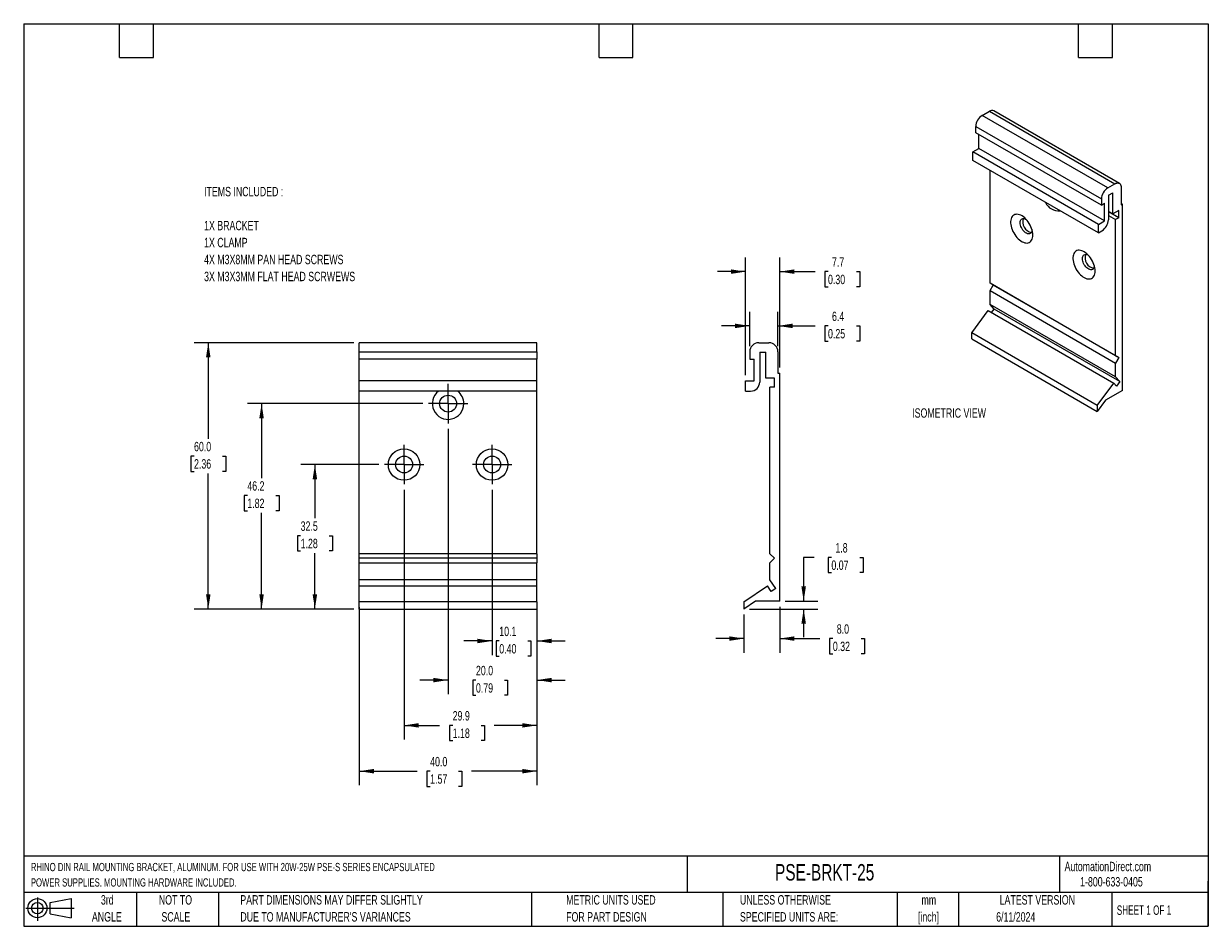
# Model space of a CAD drawing. Header units: millimetres. Extents: x 6 to 273, y 6 to 210.
import ezdxf

# ---------------------------------------------------------------- set-up
doc = ezdxf.new("R2010")
doc.units = ezdxf.units.MM
doc.linetypes.add('CENTERX2', pattern=[20.32, 12.7, -2.54, 2.54, -2.54])
doc.layers.add('CENTER', color=40, linetype='CENTERX2')
doc.layers.add('DIMENSIONS', color=140, linetype='Continuous', lineweight=25)
doc.layers.add('TEXT', color=140, linetype='Continuous', lineweight=25)
doc.styles.add('SLDTEXTSTYLE0', font='TXT', dxfattribs={"width": 0.7})
doc.styles.add('SLDTEXTSTYLE1', font='TXT', dxfattribs={"width": 0.65})
doc.dimstyles.new('SLDDIMSTYLE0', dxfattribs={"dimtxt": 2.158008, "dimasz": 3.302, "dimexe": 0, "dimexo": 0.0625, "dimgap": 0.539502, "dimtad": 0, "dimtih": 1, "dimtoh": 1, "dimrnd": 1e-09, "dimzin": 12, "dimdsep": 46, "dimtxsty": 'SLDTEXTSTYLE0', "dimsah": 1, "dimcen": 0.09, "dimadec": 0, "dimazin": 3, "dimtfac": 1, "dimtmove": 0, "dimatfit": 0, "dimfxl": 0, "dimfrac": 2, "dimtolj": 1, "dimtzin": 12, "dimarcsym": 0})
doc.dimstyles.new('SLDDIMSTYLE1', dxfattribs={"dimtxt": 2.158008, "dimasz": 3.302, "dimexe": 0, "dimexo": 0.0625, "dimgap": 0.539502, "dimtad": 0, "dimtih": 1, "dimtoh": 1, "dimrnd": 1e-09, "dimzin": 4, "dimdsep": 46, "dimtxsty": 'SLDTEXTSTYLE0', "dimsah": 1, "dimcen": 0.09, "dimadec": 0, "dimazin": 1, "dimtfac": 1, "dimtmove": 0, "dimatfit": 0, "dimfxl": 0, "dimfrac": 2, "dimtolj": 1, "dimtzin": 12, "dimarcsym": 0})
doc.dimstyles.new('SLDDIMSTYLE2', dxfattribs={"dimtxt": 2.158008, "dimasz": 3.302, "dimexe": 0, "dimexo": 0.0625, "dimgap": 0.539502, "dimtad": 0, "dimtih": 1, "dimtoh": 1, "dimrnd": 1e-09, "dimzin": 12, "dimdsep": 46, "dimtxsty": 'SLDTEXTSTYLE0', "dimsah": 1, "dimcen": 0.09, "dimadec": 0, "dimazin": 3, "dimtfac": 1, "dimtofl": 0, "dimtmove": 0, "dimatfit": 3, "dimfxl": 0, "dimfrac": 2, "dimtolj": 1, "dimtzin": 12, "dimarcsym": 0})
doc.dimstyles.new('SLDDIMSTYLE3', dxfattribs={"dimtxt": 2.158008, "dimasz": 3.302, "dimexe": 0, "dimexo": 0.0625, "dimgap": 0.539502, "dimtad": 0, "dimtih": 1, "dimtoh": 1, "dimrnd": 1e-09, "dimzin": 4, "dimdsep": 46, "dimtxsty": 'SLDTEXTSTYLE0', "dimsah": 1, "dimcen": 0.09, "dimadec": 0, "dimazin": 1, "dimtfac": 1, "dimtofl": 0, "dimtmove": 0, "dimatfit": 3, "dimfxl": 0, "dimfrac": 2, "dimtolj": 1, "dimtzin": 12, "dimarcsym": 0})

# ---------------------------------------------------------------- blocks, each defined once
blk = doc.blocks.new('Block11')
at = {"color": 7, "linetype": 'Continuous', "lineweight": 18}
for p, q in [((0, 2.88), (10.87, 2.88)), ((2.59, 5.31), (2.59, 0)), ((5.48, 4.17), (10.18, 5.03)), ((5.48, 1.6), (5.48, 4.17)), ((10.18, 5.03), (10.18, 0.73)), ((5.48, 1.6), (10.18, 0.73))]:
    blk.add_line(p, q, dxfattribs=at)
for radius in [2.15, 1.29]:
    blk.add_circle((2.59, 2.88), radius, dxfattribs=at)
blk = doc.blocks.new('Block12')
at = {"color": 7, "linetype": 'Continuous'}
blk.add_blockref('Block11', (0, 0), dxfattribs=at)
blk = doc.blocks.new('_D')
at = {"layer": 'DIMENSIONS'}
for p, q in [((111.8, 104.59), (111.8, 67.41)), ((121.88, 78.16), (121.88, 67.41)), ((111.8, 70.58), (105.45, 70.58)), ((113.42, 70.58), (112.7, 70.58)), ((112.7, 70.58), (112.7, 67.15)), ((119.84, 70.58), (120.56, 70.58)), ((120.56, 70.58), (120.56, 67.15)), ((121.88, 70.58), (128.23, 70.58)), ((112.7, 67.15), (113.42, 67.15)), ((120.56, 67.15), (119.84, 67.15))]:
    blk.add_line(p, q, dxfattribs=at)
for points in [[(111.8, 70.58), (108.5, 71.09), (108.5, 70.08)], [(121.88, 70.58), (125.19, 70.08), (125.19, 71.09)]]:
    blk.add_solid(points, dxfattribs=at)
at = {"layer": 'DIMENSIONS', "char_height": 2.117, "attachment_point": 1, "style": 'SLDTEXTSTYLE0'}
for s, insert in [('10.1', (113.42, 73.8)), ('0.40', (113.42, 69.88))]:
    blk.add_mtext(s, dxfattribs=dict(at, insert=insert))
blk = doc.blocks.new('_D_1')
at = {"layer": 'DIMENSIONS'}
for p, q in [((101.9, 118.31), (101.9, 58.6)), ((121.88, 78.16), (121.88, 58.6)), ((101.9, 61.78), (95.55, 61.78)), ((108.17, 61.78), (107.45, 61.78)), ((107.45, 61.78), (107.45, 58.35)), ((114.59, 61.78), (115.31, 61.78)), ((115.31, 61.78), (115.31, 58.35)), ((121.88, 61.78), (128.23, 61.78)), ((107.45, 58.35), (108.17, 58.35)), ((115.31, 58.35), (114.59, 58.35))]:
    blk.add_line(p, q, dxfattribs=at)
for points in [[(101.9, 61.78), (98.59, 62.28), (98.59, 61.27)], [(121.88, 61.78), (125.19, 61.27), (125.19, 62.28)]]:
    blk.add_solid(points, dxfattribs=at)
at = {"layer": 'DIMENSIONS', "char_height": 2.117, "attachment_point": 1, "style": 'SLDTEXTSTYLE0'}
for s, insert in [('20.0', (108.17, 64.99)), ('0.79', (108.17, 61.07))]:
    blk.add_mtext(s, dxfattribs=dict(at, insert=insert))
blk = doc.blocks.new('_D_2')
at = {"layer": 'DIMENSIONS'}
for p, q in [((91.99, 104.59), (91.99, 48.41)), ((121.88, 78.16), (121.88, 48.41)), ((91.99, 51.58), (100, 51.58)), ((102.93, 51.58), (102.2, 51.58)), ((102.2, 51.58), (102.2, 48.15)), ((109.34, 51.58), (110.06, 51.58)), ((110.06, 51.58), (110.06, 48.15)), ((121.88, 51.58), (112.26, 51.58)), ((102.2, 48.15), (102.93, 48.15)), ((110.06, 48.15), (109.34, 48.15))]:
    blk.add_line(p, q, dxfattribs=at)
for points in [[(91.99, 51.58), (95.29, 51.08), (95.29, 52.09)], [(121.88, 51.58), (118.58, 52.09), (118.58, 51.08)]]:
    blk.add_solid(points, dxfattribs=at)
at = {"layer": 'DIMENSIONS', "char_height": 2.117, "attachment_point": 1, "style": 'SLDTEXTSTYLE0'}
for s, insert in [('29.9', (102.93, 54.8)), ('1.18', (102.93, 50.88))]:
    blk.add_mtext(s, dxfattribs=dict(at, insert=insert))
blk = doc.blocks.new('_D_3')
at = {"layer": 'DIMENSIONS'}
for p, q in [((81.91, 78.16), (81.91, 38.09)), ((121.88, 78.16), (121.88, 38.09)), ((81.91, 41.27), (94.94, 41.27)), ((97.86, 41.27), (97.14, 41.27)), ((97.14, 41.27), (97.14, 37.84)), ((104.27, 41.27), (105, 41.27)), ((105, 41.27), (105, 37.84)), ((121.88, 41.27), (107.2, 41.27)), ((97.14, 37.84), (97.86, 37.84)), ((105, 37.84), (104.27, 37.84))]:
    blk.add_line(p, q, dxfattribs=at)
for points in [[(81.91, 41.27), (85.21, 40.76), (85.21, 41.78)], [(121.88, 41.27), (118.58, 41.78), (118.58, 40.76)]]:
    blk.add_solid(points, dxfattribs=at)
at = {"layer": 'DIMENSIONS', "char_height": 2.117, "attachment_point": 1, "style": 'SLDTEXTSTYLE0'}
for s, insert in [('40.0', (97.86, 44.48)), ('1.57', (97.86, 40.57))]:
    blk.add_mtext(s, dxfattribs=dict(at, insert=insert))
blk = doc.blocks.new('_D_4')
at = {"layer": 'DIMENSIONS'}
for p, q in [((86.28, 110.3), (68.73, 110.3)), ((71.91, 110.3), (71.91, 98.2)), ((68.7, 94.29), (67.97, 94.29)), ((67.97, 94.29), (67.97, 90.86)), ((75.11, 94.29), (75.84, 94.29)), ((75.84, 94.29), (75.84, 90.86)), ((67.97, 90.86), (68.7, 90.86)), ((75.84, 90.86), (75.11, 90.86)), ((71.91, 77.78), (71.91, 90.38)), ((80.64, 77.78), (68.73, 77.78))]:
    blk.add_line(p, q, dxfattribs=at)
for points in [[(71.91, 110.3), (71.4, 107), (72.41, 107)], [(71.91, 77.78), (72.41, 81.08), (71.4, 81.08)]]:
    blk.add_solid(points, dxfattribs=at)
at = {"layer": 'DIMENSIONS', "char_height": 2.117, "attachment_point": 1, "style": 'SLDTEXTSTYLE0'}
for s, insert in [('32.5', (68.7, 97.5)), ('1.28', (68.7, 93.59))]:
    blk.add_mtext(s, dxfattribs=dict(at, insert=insert))
blk = doc.blocks.new('_D_5')
at = {"layer": 'DIMENSIONS'}
for p, q in [((96.19, 124.02), (56.73, 124.02)), ((59.91, 124.02), (59.91, 107.25)), ((56.7, 103.34), (55.97, 103.34)), ((55.97, 103.34), (55.97, 99.91)), ((63.11, 103.34), (63.84, 103.34)), ((63.84, 103.34), (63.84, 99.91)), ((55.97, 99.91), (56.7, 99.91)), ((59.91, 77.78), (59.91, 99.42)), ((63.84, 99.91), (63.11, 99.91)), ((80.64, 77.78), (56.73, 77.78))]:
    blk.add_line(p, q, dxfattribs=at)
for points in [[(59.91, 124.02), (59.4, 120.72), (60.41, 120.72)], [(59.91, 77.78), (60.41, 81.08), (59.4, 81.08)]]:
    blk.add_solid(points, dxfattribs=at)
at = {"layer": 'DIMENSIONS', "char_height": 2.117, "attachment_point": 1, "style": 'SLDTEXTSTYLE0'}
for s, insert in [('46.2', (56.7, 106.55)), ('1.82', (56.7, 102.63))]:
    blk.add_mtext(s, dxfattribs=dict(at, insert=insert))
blk = doc.blocks.new('_D_6')
at = {"layer": 'DIMENSIONS'}
for p, q in [((80.64, 137.73), (44.73, 137.73)), ((47.91, 137.73), (47.91, 116.12)), ((44.7, 112.2), (43.97, 112.2)), ((43.97, 112.2), (43.97, 108.77)), ((51.11, 112.2), (51.84, 112.2)), ((51.84, 112.2), (51.84, 108.77)), ((43.97, 108.77), (44.7, 108.77)), ((47.91, 77.78), (47.91, 108.29)), ((51.84, 108.77), (51.11, 108.77)), ((80.64, 77.78), (44.73, 77.78))]:
    blk.add_line(p, q, dxfattribs=at)
for points in [[(47.91, 137.73), (47.4, 134.43), (48.41, 134.43)], [(47.91, 77.78), (48.41, 81.08), (47.4, 81.08)]]:
    blk.add_solid(points, dxfattribs=at)
at = {"layer": 'DIMENSIONS', "char_height": 2.117, "attachment_point": 1, "style": 'SLDTEXTSTYLE0'}
for s, insert in [('60.0', (44.7, 115.41)), ('2.36', (44.7, 111.5))]:
    blk.add_mtext(s, dxfattribs=dict(at, insert=insert))
blk = doc.blocks.new('SW_CENTERMARKSYMBOL_0')
at = {"layer": 'CENTER', "color": 0}
for p, q in [((0, 2.54), (0, 4.43865)), ((-2.54, 0), (-4.43865, 0)), ((0, 0), (-2.54, 0)), ((0, 0), (0, 2.54)), ((0, 0), (0, -2.54)), ((0, 0), (2.54, 0)), ((2.54, 0), (4.43865, 0)), ((0, -2.54), (0, -4.43865))]:
    blk.add_line(p, q, dxfattribs=at)
blk = doc.blocks.new('SW_CENTERMARKSYMBOL_1')
at = {"layer": 'CENTER', "color": 0}
for p, q in [((0, 2.54), (0, 4.43865)), ((-2.54, 0), (-4.43865, 0)), ((0, 0), (-2.54, 0)), ((0, 0), (0, 2.54)), ((0, 0), (0, -2.54)), ((0, 0), (2.54, 0)), ((2.54, 0), (4.43865, 0)), ((0, -2.54), (0, -4.43865))]:
    blk.add_line(p, q, dxfattribs=at)
blk = doc.blocks.new('SW_CENTERMARKSYMBOL_2')
at = {"layer": 'CENTER', "color": 0}
for p, q in [((0, 2.54), (0, 4.43865)), ((-2.54, 0), (-4.43865, 0)), ((0, 0), (-2.54, 0)), ((0, 0), (0, 2.54)), ((0, 0), (0, -2.54)), ((0, 0), (2.54, 0)), ((2.54, 0), (4.43865, 0)), ((0, -2.54), (0, -4.43865))]:
    blk.add_line(p, q, dxfattribs=at)
blk = doc.blocks.new('_D_7')
at = {"layer": 'DIMENSIONS'}
for p, q in [((176.55, 78.28), (176.55, 67.95)), ((168.51, 76.51), (168.51, 67.95)), ((168.51, 71.13), (162.16, 71.13)), ((176.55, 71.13), (185.59, 71.13)), ((188.52, 71.13), (187.79, 71.13)), ((187.79, 71.13), (187.79, 67.7)), ((194.93, 71.13), (195.65, 71.13)), ((195.65, 71.13), (195.65, 67.7)), ((187.79, 67.7), (188.52, 67.7)), ((195.65, 67.7), (194.93, 67.7))]:
    blk.add_line(p, q, dxfattribs=at)
for points in [[(168.51, 71.13), (165.21, 71.63), (165.21, 70.62)], [(176.55, 71.13), (179.85, 70.62), (179.85, 71.63)]]:
    blk.add_solid(points, dxfattribs=at)
at = {"layer": 'DIMENSIONS', "char_height": 2.117, "attachment_point": 1, "style": 'SLDTEXTSTYLE0'}
for s, insert in [('8.0', (189.41, 74.34)), ('0.32', (188.52, 70.43))]:
    blk.add_mtext(s, dxfattribs=dict(at, insert=insert))
blk = doc.blocks.new('_D_8')
at = {"layer": 'DIMENSIONS'}
for p, q in [((184.3, 89.4), (181.95, 89.4)), ((181.95, 89.4), (181.95, 79.55)), ((188.19, 89.4), (187.47, 89.4)), ((187.47, 89.4), (187.47, 85.97)), ((194.61, 89.4), (195.33, 89.4)), ((195.33, 89.4), (195.33, 85.97)), ((187.47, 85.97), (188.19, 85.97)), ((195.33, 85.97), (194.61, 85.97)), ((169.78, 77.78), (185.13, 77.78)), ((177.82, 79.55), (185.13, 79.55)), ((181.95, 77.78), (181.95, 71.43))]:
    blk.add_line(p, q, dxfattribs=at)
for points in [[(181.95, 79.55), (182.46, 82.85), (181.44, 82.85)], [(181.95, 77.78), (181.44, 74.47), (182.46, 74.47)]]:
    blk.add_solid(points, dxfattribs=at)
at = {"layer": 'DIMENSIONS', "char_height": 2.117, "attachment_point": 1, "style": 'SLDTEXTSTYLE0'}
for s, insert in [('1.8', (189.09, 92.61)), ('0.07', (188.19, 88.7))]:
    blk.add_mtext(s, dxfattribs=dict(at, insert=insert))
blk = doc.blocks.new('_D_9')
at = {"layer": 'DIMENSIONS'}
for p, q in [((169.81, 136.97), (169.81, 144.69)), ((176.16, 136.97), (176.16, 144.69)), ((169.81, 141.52), (163.46, 141.52)), ((176.16, 141.52), (184.51, 141.52)), ((187.43, 141.52), (186.71, 141.52)), ((186.71, 141.52), (186.71, 138.09)), ((193.84, 141.52), (194.57, 141.52)), ((194.57, 141.52), (194.57, 138.09)), ((186.71, 138.09), (187.43, 138.09)), ((194.57, 138.09), (193.84, 138.09))]:
    blk.add_line(p, q, dxfattribs=at)
for points in [[(169.81, 141.52), (166.51, 142.02), (166.51, 141.01)], [(176.16, 141.52), (179.46, 141.01), (179.46, 142.02)]]:
    blk.add_solid(points, dxfattribs=at)
at = {"layer": 'DIMENSIONS', "char_height": 2.117, "attachment_point": 1, "style": 'SLDTEXTSTYLE0'}
for s, insert in [('6.4', (188.33, 144.73)), ('0.25', (187.43, 140.82))]:
    blk.add_mtext(s, dxfattribs=dict(at, insert=insert))
blk = doc.blocks.new('_D_10')
at = {"layer": 'DIMENSIONS'}
for p, q in [((168.87, 130.44), (168.87, 156.91)), ((176.55, 132.15), (176.55, 156.91)), ((168.87, 153.73), (162.52, 153.73)), ((176.55, 153.73), (184.51, 153.73)), ((187.43, 153.73), (186.71, 153.73)), ((186.71, 153.73), (186.71, 150.3)), ((193.84, 153.73), (194.57, 153.73)), ((194.57, 153.73), (194.57, 150.3)), ((186.71, 150.3), (187.43, 150.3)), ((194.57, 150.3), (193.84, 150.3))]:
    blk.add_line(p, q, dxfattribs=at)
for points in [[(168.87, 153.73), (165.57, 154.24), (165.57, 153.23)], [(176.55, 153.73), (179.85, 153.23), (179.85, 154.24)]]:
    blk.add_solid(points, dxfattribs=at)
at = {"layer": 'DIMENSIONS', "char_height": 2.117, "attachment_point": 1, "style": 'SLDTEXTSTYLE0'}
for s, insert in [('7.7', (188.33, 156.95)), ('0.30', (187.43, 153.03))]:
    blk.add_mtext(s, dxfattribs=dict(at, insert=insert))

msp = doc.modelspace()

# ---------------------------------------------------------------- linework, layer by layer
for p, q in [((222.136, 188.894), (223.752, 189.828)), ((223.752, 189.828), (252.022, 173.508)), ((253.038, 173.608), (224.768, 189.928)), ((250.406, 172.575), (222.136, 188.894)), ((220.699, 186.406), (248.969, 170.086)), ((220.699, 185.016), (220.699, 186.406)), ((248.969, 168.696), (220.699, 185.016)), ((221.417, 181.49), (221.417, 184.601)), ((220.034, 180.692), (221.417, 181.49)), ((249.687, 165.17), (221.417, 181.49)), ((220.034, 178.784), (220.034, 180.692)), ((248.304, 164.372), (220.034, 180.692)), ((248.304, 162.464), (220.034, 178.784)), ((223.92, 151.127), (223.92, 176.541)), ((250.406, 172.575), (252.022, 173.508)), ((250.549, 170.915), (251.537, 171.486)), ((250.549, 170.915), (250.549, 165.419)), ((251.537, 166.715), (251.537, 171.486)), ((253.459, 172.678), (253.459, 168.737)), ((248.969, 170.086), (248.969, 168.696)), ((248.969, 168.696), (249.687, 169.111)), ((249.687, 165.17), (249.687, 169.111)), ((253.734, 168.896), (253.459, 169.055)), ((253.459, 168.737), (253.734, 168.896)), ((253.734, 126.988), (253.734, 168.896)), ((251.537, 166.715), (250.549, 167.286)), ((252.908, 165.847), (250.549, 167.209)), ((250.549, 166.38), (252.19, 165.433)), ((252.908, 167.507), (251.537, 166.715)), ((252.908, 165.847), (252.19, 165.433)), ((252.19, 134.807), (252.19, 165.433)), ((252.908, 165.847), (252.908, 167.507)), ((248.304, 164.372), (249.687, 165.17)), ((248.304, 162.464), (248.304, 164.372)), ((248.304, 162.464), (249.113, 162.931)), ((252.19, 134.807), (223.92, 151.127)), ((224.638, 150.712), (223.92, 151.127)), ((223.92, 149.468), (224.638, 150.712)), ((223.92, 149.468), (252.19, 133.148)), ((223.92, 146.35), (223.92, 149.468)), ((252.908, 134.392), (224.638, 150.712)), ((219.777, 139.923), (223.5, 144.971)), ((223.5, 144.971), (251.77, 128.652)), ((252.19, 130.03), (223.92, 146.35)), ((224.847, 145.297), (223.92, 146.35)), ((224.276, 144.523), (224.847, 145.297)), ((253.117, 128.977), (224.847, 145.297)), ((248.047, 123.603), (219.777, 139.923)), ((219.777, 138.575), (219.777, 139.923)), ((121.885, 137.733), (81.905, 137.733)), ((81.905, 135.701), (81.905, 137.733)), ((121.885, 135.701), (121.885, 137.733)), ((171.844, 137.733), (174.13, 137.733)), ((219.777, 138.575), (248.047, 122.255)), ((81.905, 135.701), (121.885, 135.701)), ((81.905, 134), (81.905, 135.701)), ((121.885, 134), (81.905, 134)), ((81.905, 129.174), (81.905, 134)), ((121.885, 135.701), (121.885, 134)), ((121.885, 129.174), (121.885, 134)), ((169.812, 135.701), (169.812, 134)), ((169.812, 134), (170.828, 134)), ((170.828, 129.174), (170.828, 134)), ((172.047, 135.6), (173.444, 135.6)), ((172.047, 135.6), (172.047, 128.869)), ((173.444, 129.758), (173.444, 135.6)), ((176.162, 135.701), (176.162, 130.875)), ((252.19, 134.807), (252.908, 134.392)), ((252.908, 134.392), (252.19, 133.148)), ((176.162, 130.875), (176.551, 130.875)), ((176.551, 79.551), (176.551, 130.875)), ((252.19, 130.03), (252.19, 133.148)), ((121.885, 129.174), (81.905, 129.174)), ((81.905, 126.837), (81.905, 129.174)), ((121.885, 126.837), (121.885, 129.174)), ((168.872, 126.837), (168.872, 129.174)), ((168.872, 129.174), (170.828, 129.174)), ((175.383, 129.758), (173.444, 129.758)), ((175.383, 127.726), (175.383, 129.758)), ((248.047, 123.603), (251.77, 128.652)), ((252.372, 127.968), (251.77, 128.652)), ((253.117, 128.977), (252.19, 130.03)), ((253.117, 128.977), (252.372, 127.968)), ((121.885, 126.837), (81.905, 126.837)), ((81.905, 90.219), (81.905, 126.837)), ((121.885, 90.219), (121.885, 126.837)), ((168.872, 126.837), (170.015, 126.837)), ((174.367, 90.219), (174.367, 127.726)), ((175.383, 127.726), (174.367, 127.726)), ((253.734, 126.988), (249.909, 124.779)), ((249.909, 124.779), (248.047, 122.255)), ((248.047, 123.603), (248.047, 122.255)), ((121.885, 90.219), (81.905, 90.219)), ((81.905, 89.203), (81.905, 90.219)), ((121.885, 89.203), (81.905, 89.203)), ((81.905, 88.187), (81.905, 89.203)), ((81.905, 88.187), (121.885, 88.187)), ((81.905, 84.369), (81.905, 88.187)), ((121.885, 90.219), (121.885, 89.203)), ((121.885, 89.203), (121.885, 88.187)), ((121.885, 84.369), (121.885, 88.187)), ((174.367, 90.219), (175.383, 89.203)), ((175.383, 89.203), (174.367, 88.187)), ((174.367, 84.369), (174.367, 88.187)), ((121.885, 84.369), (81.905, 84.369)), ((81.905, 82.977), (81.905, 84.369)), ((81.905, 79.427), (81.905, 82.977)), ((81.905, 82.977), (121.885, 82.977)), ((121.885, 82.977), (121.885, 84.369)), ((121.885, 79.427), (121.885, 82.977)), ((168.509, 79.427), (173.773, 82.977)), ((174.625, 81.714), (173.773, 82.977)), ((175.678, 82.424), (174.367, 84.369)), ((175.678, 82.424), (174.625, 81.714)), ((81.905, 77.776), (81.905, 79.427)), ((121.885, 79.427), (81.905, 79.427)), ((81.905, 77.776), (121.885, 77.776)), ((121.885, 79.427), (121.885, 77.776)), ((171.141, 79.551), (168.509, 77.776)), ((168.509, 79.427), (168.509, 77.776)), ((176.551, 79.551), (171.141, 79.551))]:
    msp.add_line(p, q)
at = {"flags": 128}
for points in [[(252.022, 173.508), (252.247, 173.617), (252.466, 173.683), (252.674, 173.703), (252.867, 173.678), (253.038, 173.608), (253.185, 173.495), (253.302, 173.341), (253.389, 173.15), (253.441, 172.927), (253.459, 172.678)], [(233.555, 161.962), (233.538, 162.315), (233.485, 162.682), (233.399, 163.06), (233.279, 163.443), (233.128, 163.825), (232.948, 164.202), (232.741, 164.567), (232.511, 164.916), (232.26, 165.244), (231.992, 165.546), (231.71, 165.818), (231.42, 166.057), (231.124, 166.258), (230.828, 166.419), (230.534, 166.538), (230.248, 166.613), (229.972, 166.643), (229.712, 166.627), (229.471, 166.567), (229.252, 166.462), (229.058, 166.314), (228.893, 166.125), (228.757, 165.899), (228.654, 165.637), (228.584, 165.344), (228.549, 165.024), (228.549, 164.681), (228.584, 164.32), (228.654, 163.947), (228.757, 163.566), (228.893, 163.183), (229.058, 162.803), (229.252, 162.431), (229.471, 162.073), (229.712, 161.734), (229.972, 161.419), (230.248, 161.131), (230.534, 160.875), (230.828, 160.655), (231.124, 160.474), (231.42, 160.333), (231.71, 160.236), (231.992, 160.184), (232.26, 160.177), (232.511, 160.215), (232.741, 160.298), (232.948, 160.424), (233.128, 160.593), (233.279, 160.801), (233.399, 161.045), (233.485, 161.323), (233.538, 161.63), (233.555, 161.962)], [(233.368, 163.168), (233.35, 162.952), (233.296, 162.735), (233.207, 162.552), (233.085, 162.408), (232.935, 162.306), (232.76, 162.25), (232.565, 162.241), (232.355, 162.279), (232.137, 162.363), (231.915, 162.491), (231.696, 162.659), (231.487, 162.864), (231.291, 163.098), (231.117, 163.356), (230.966, 163.631), (230.845, 163.916), (230.756, 164.202), (230.702, 164.481), (230.683, 164.747), (230.702, 164.992), (230.756, 165.208), (230.845, 165.391), (230.966, 165.536), (231.117, 165.637), (231.291, 165.694), (231.487, 165.703), (231.696, 165.665), (231.915, 165.581), (232.001, 165.536)], [(247.565, 153.875), (247.547, 154.227), (247.495, 154.595), (247.408, 154.973), (247.288, 155.356), (247.137, 155.738), (246.957, 156.114), (246.75, 156.48), (246.52, 156.829), (246.269, 157.157), (246.001, 157.459), (245.72, 157.731), (245.429, 157.969), (245.133, 158.17), (244.837, 158.332), (244.543, 158.45), (244.257, 158.525), (243.982, 158.555), (243.722, 158.54), (243.48, 158.479), (243.261, 158.374), (243.068, 158.227), (242.902, 158.038), (242.766, 157.811), (242.663, 157.55), (242.593, 157.257), (242.558, 156.936), (242.558, 156.594), (242.593, 156.233), (242.663, 155.86), (242.766, 155.479), (242.902, 155.095), (243.068, 154.715), (243.261, 154.344), (243.48, 153.986), (243.722, 153.647), (243.982, 153.331), (244.257, 153.044), (244.543, 152.788), (244.837, 152.568), (245.133, 152.386), (245.429, 152.246), (245.72, 152.149), (246.001, 152.097), (246.269, 152.089), (246.52, 152.127), (246.75, 152.21), (246.957, 152.337), (247.137, 152.505), (247.288, 152.713), (247.408, 152.958), (247.495, 153.236), (247.547, 153.543), (247.565, 153.875)], [(247.377, 155.081), (247.359, 154.865), (247.305, 154.648), (247.216, 154.465), (247.094, 154.321), (246.944, 154.219), (246.769, 154.163), (246.574, 154.154), (246.365, 154.191), (246.146, 154.276), (245.924, 154.404), (245.705, 154.572), (245.496, 154.776), (245.301, 155.011), (245.126, 155.269), (244.976, 155.544), (244.854, 155.828), (244.765, 156.114), (244.711, 156.394), (244.692, 156.66), (244.711, 156.904), (244.765, 157.121), (244.854, 157.304), (244.976, 157.448), (245.126, 157.55), (245.301, 157.606), (245.496, 157.616), (245.705, 157.578), (245.924, 157.494), (246.01, 157.449)]]:
    msp.add_lwpolyline(points, dxfattribs=at)
for centre, radius in [((101.895, 124.017), 1.899), ((91.989, 110.301), 3.543), ((91.989, 110.301), 1.899), ((111.801, 110.301), 3.543), ((111.801, 110.301), 1.899)]:
    msp.add_circle(centre, radius)
for centre, radius, start, end in [((224.346, 189.007), 1.013, 65.39271, 125.91774), ((223.796, 186.277), 3.1, 122.38686, 177.61314), ((252.066, 169.957), 3.1, 122.38686, 177.61314), ((239.322, 170.576), 3.166, 203.17465, 276.83073), ((233.694, 164.935), 2.415, 161.41255, 258.58207), ((247.452, 165.548), 3.1, 302.38686, 357.61314), ((247.703, 156.848), 2.415, 161.41255, 258.58207), ((171.844, 135.701), 2.032, 90, 180), ((174.13, 135.701), 2.032, 0, 90), ((170.015, 128.869), 2.032, 270, 0), ((101.895, 124.017), 3.543, 127.27868, 0), ((101.895, 124.017), 3.543, 0, 52.72132)]:
    msp.add_arc(centre, radius, start, end)
at = {"layer": 'TEXT'}
for p, q in [((6.35, 209.55), (273.05, 209.55)), ((6.35, 209.55), (6.35, 6.35)), ((27.94, 201.93), (27.94, 209.55)), ((35.56, 201.93), (35.56, 209.55)), ((135.89, 201.93), (135.89, 209.55)), ((143.51, 201.93), (143.51, 209.55)), ((243.84, 201.93), (243.84, 209.55)), ((251.46, 201.93), (251.46, 209.55)), ((273.05, 209.55), (273.05, 6.35)), ((27.94, 201.93), (35.56, 201.93)), ((135.89, 201.93), (143.51, 201.93)), ((243.84, 201.93), (251.46, 201.93)), ((273.05, 22.126), (6.35, 22.126)), ((155.759, 22.126), (155.759, 13.97)), ((239.575, 22.126), (239.575, 13.97)), ((273.05, 6.35), (273.05, 16.51)), ((273.05, 13.97), (6.35, 13.97)), ((31.75, 13.97), (31.75, 6.35)), ((50.212, 13.97), (50.212, 6.35)), ((120.646, 13.97), (120.646, 6.35)), ((163.78, 13.97), (163.78, 6.35)), ((203.024, 13.97), (203.024, 6.35)), ((216.812, 13.97), (216.812, 6.35)), ((251.349, 13.97), (251.349, 6.35)), ((6.35, 6.35), (273.05, 6.35))]:
    msp.add_line(p, q, dxfattribs=at)

# ---------------------------------------------------------------- block references
at = {"layer": 'CENTER'}
for name, p in [('SW_CENTERMARKSYMBOL_1', (101.895, 124.017)), ('SW_CENTERMARKSYMBOL_0', (91.989, 110.301)), ('SW_CENTERMARKSYMBOL_2', (111.801, 110.301))]:
    msp.add_blockref(name, p, dxfattribs=at)
at = {"layer": 'TEXT'}
msp.add_blockref('Block12', (6.838, 7.554), dxfattribs=at)

# ---------------------------------------------------------------- texts
at = {"color": 179, "linetype": 'Continuous', "lineweight": 18, "char_height": 2.11667, "attachment_point": 1, "style": 'SLDTEXTSTYLE0'}
for s, insert in [('AutomationDirect.com', (240.695, 20.877)), ('1-800-633-0405', (244.192, 17.437))]:
    msp.add_mtext(s, dxfattribs=dict(at, insert=insert))
at = {"layer": 'DIMENSIONS', "attachment_point": 1, "style": 'SLDTEXTSTYLE0'}
for s, insert, char_height in [('ITEMS INCLUDED :', (46.962, 172.813), 2.11667), ('1X BRACKET', (46.962, 165.169), 2.1167), ('1X CLAMP', (46.962, 161.346), 2.1167), ('4X M3X8MM PAN HEAD SCREWS', (46.962, 157.524), 2.11667), ('3X M3X3MM FLAT HEAD SCRWEWS', (46.962, 153.702), 2.11667), ('ISOMETRIC VIEW', (206.381, 122.966), 2.11667)]:
    msp.add_mtext(s, dxfattribs=dict(at, insert=insert, char_height=char_height))
at = {"layer": 'TEXT'}
for s, insert, char_height, attachment_point, style in [('RHINO DIN RAIL MOUNTING BRACKET, ALUMINUM. FOR USE WITH 20W-25W PSE-S SERIES ENCAPSULATED', (7.966, 20.62), 1.85208, 1, 'SLDTEXTSTYLE0'), ('PSE-BRKT-25', (175.502, 20.364), 3.70417, 1, 'SLDTEXTSTYLE0'), ('POWER SUPPLIES. MOUNTING HARDWARE INCLUDED.', (7.966, 17.151), 1.85208, 1, 'SLDTEXTSTYLE0'), ('3rd', (25.162, 13.364), 2.1167, 2, 'SLDTEXTSTYLE0'), ('NOT TO', (40.516, 13.364), 2.1167, 2, 'SLDTEXTSTYLE0'), ('PART DIMENSIONS MAY DIFFER SLIGHTLY', (55.119, 13.364), 2.11667, 1, 'SLDTEXTSTYLE0'), ('METRIC UNITS USED', (128.478, 13.364), 2.11667, 1, 'SLDTEXTSTYLE0'), ('UNLESS OTHERWISE', (167.608, 13.364), 2.11667, 1, 'SLDTEXTSTYLE0'), ('LATEST VERSION', (234.552, 13.364), 2.11667, 2, 'SLDTEXTSTYLE0'), ('mm', (210.13, 13.361), 2.1167, 2, 'SLDTEXTSTYLE0'), ('SHEET 1 OF 1', (252.441, 11.051), 2.11667, 1, 'SLDTEXTSTYLE1'), ('ANGLE', (25.065, 9.542), 2.1167, 2, 'SLDTEXTSTYLE0'), ('SCALE', (40.612, 9.542), 2.1167, 2, 'SLDTEXTSTYLE0'), ("DUE TO MANUFACTURER'S VARIANCES", (55.119, 9.542), 2.11667, 1, 'SLDTEXTSTYLE0'), ('FOR PART DESIGN', (128.478, 9.542), 2.11667, 1, 'SLDTEXTSTYLE0'), ('SPECIFIED UNITS ARE:', (167.608, 9.542), 2.11667, 1, 'SLDTEXTSTYLE0'), ('[inch]', (210.047, 9.539), 2.1167, 2, 'SLDTEXTSTYLE0'), ('6/11/2024', (229.701, 9.528), 2.1167, 2, 'SLDTEXTSTYLE0')]:
    msp.add_mtext(s, dxfattribs=dict(at, insert=insert, char_height=char_height, attachment_point=attachment_point, style=style))

# ---------------------------------------------------------------- dimensions: what is measured, and where the dimension line sits
at = {"layer": 'DIMENSIONS'}
for base, p1, p2, dimstyle, picture, middle in [((176.551, 153.733), (168.872, 129.174), (176.551, 130.875), 'SLDDIMSTYLE0', '_D_10', (190.638, 153.733)), ((176.162, 141.517), (169.812, 135.701), (176.162, 135.701), 'SLDDIMSTYLE0', '_D_9', (190.638, 141.517)), ((111.801, 70.584), (121.885, 79.427), (111.801, 105.863), 'SLDDIMSTYLE0', '_D', (116.629, 70.584)), ((176.551, 71.126), (168.509, 77.776), (176.551, 79.551), 'SLDDIMSTYLE1', '_D_7', (191.724, 71.126))]:
    dim = msp.add_linear_dim(base=base, p1=p1, p2=p2, dimstyle=dimstyle, dxfattribs=at)
    dim.commit()
    dim.dimension.update_dxf_attribs({"geometry": picture, "text_midpoint": middle, "dimtype": 160})
for base, p1, p2, angle, dimstyle, picture, middle in [((47.905, 137.733), (81.905, 77.776), (81.905, 137.733), 90, 'SLDDIMSTYLE3', '_D_6', (47.905, 112.202)), ((59.905, 124.017), (81.905, 77.776), (97.456, 124.017), 90, 'SLDDIMSTYLE2', '_D_5', (59.905, 103.336)), ((101.895, 61.776), (121.885, 79.427), (101.895, 119.579), 0, 'SLDDIMSTYLE1', '_D_1', (111.381, 61.776)), ((71.9052, 110.3014), (81.9053, 77.7756), (87.5504, 110.3014), 90, 'SLDDIMSTYLE2', '_D_4', (71.9052, 94.2882)), ((91.989, 51.584), (121.885, 79.427), (91.989, 105.863), 0, 'SLDDIMSTYLE2', '_D_2', (106.133, 51.584)), ((181.9522, 79.551), (168.5086, 77.7756), (176.551, 79.551), 90, 'SLDDIMSTYLE0', '_D_8', (181.9522, 89.4025)), ((81.905, 41.269), (121.885, 79.427), (81.905, 79.427), 0, 'SLDDIMSTYLE3', '_D_3', (101.067, 41.269))]:
    dim = msp.add_linear_dim(base=base, p1=p1, p2=p2, angle=angle, dimstyle=dimstyle, dxfattribs=at)
    dim.commit()
    dim.dimension.update_dxf_attribs({"geometry": picture, "text_midpoint": middle, "dimtype": 160})

doc.saveas('drawing.dxf')
